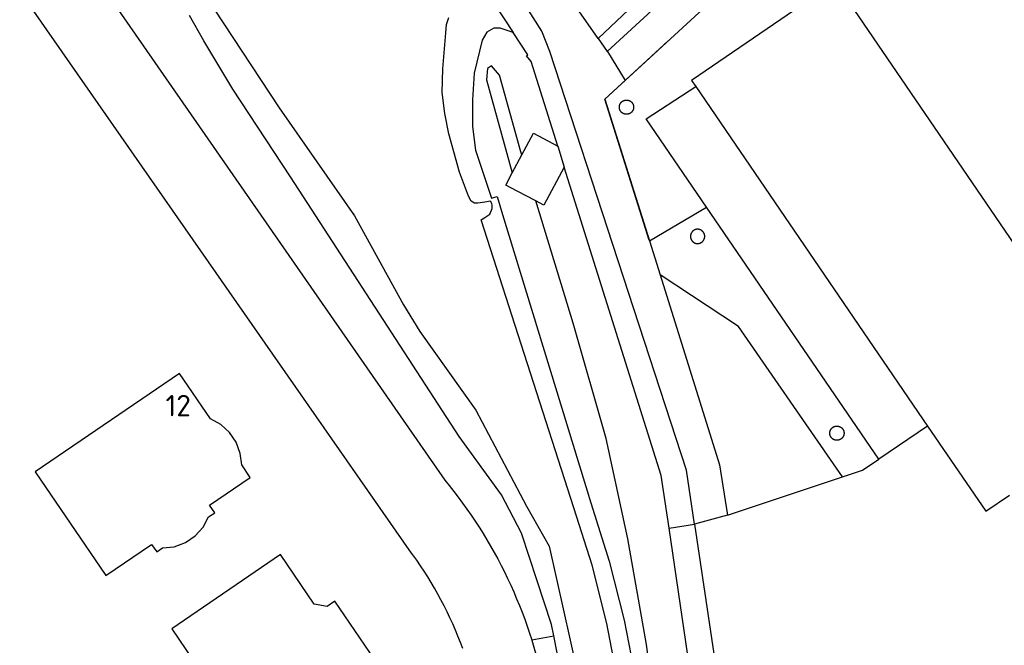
# Model space of a CAD drawing. Header units: metres. Extents: x 174248 to 174892, y 462063 to 462851.
# Tile 4 of 20: x 174296 to 174365, y 462344 to 462388. Entities that reach past the tile are written whole.
import ezdxf

# ---------------------------------------------------------------- set-up
doc = ezdxf.new("R2010")
doc.units = ezdxf.units.M
for name, color, linetype, lineweight in [('BTD-groenvoorziening', 252, 'Continuous', 9), ('Nummeraanduidingreeks', 252, 'Continuous', 9), ('OTD-erf', 252, 'Continuous', 9), ('OTD-open verharding', 252, 'Continuous', 9), ('OWD', 252, 'Continuous', 9), ('Pand', 252, 'Continuous', 9), ('Scheiding', 252, 'Continuous', 9), ('WGD-open verharding', 252, 'Continuous', 9), ('WTD-waterloop', 252, 'Continuous', 9)]:
    doc.layers.add(name, color=color, linetype=linetype, lineweight=lineweight)
doc.styles.get("Standard").update_dxf_attribs({"font": 'isocpeur.ttf'})

msp = doc.modelspace()

# ---------------------------------------------------------------- linework, layer by layer
at = {"layer": 'BTD-groenvoorziening', "lineweight": -3}
for p, q in [((174340.359, 462372.227), (174344.368, 462374.586)), ((174332.115, 462344.28), (174333.656, 462344.552))]:
    msp.add_line(p, q, dxfattribs=at)
for points in [[(174370.57, 462435.83), (174371.946, 462433.749), (174380.28, 462440.893), (174381.979, 462441.734), (174382.307, 462441.693), (174382.634, 462441.529), (174385.057, 462437.855), (174386.858, 462435.124), (174387.083, 462434.838), (174387.227, 462434.408), (174387.227, 462433.978), (174387.023, 462433.507), (174386.143, 462432.565), (174379.126, 462426.273), (174369.675, 462416.866), (174357.727, 462406.229), (174336.774, 462386.415), (174337.409, 462385.503), (174384.317, 462428.615), (174390.243, 462434.034), (174390.292, 462434.07), (174383.133, 462444.476), (174377.99, 462440.94)], [(174297.696, 462396.291), (174326.022, 462355.461), (174326.327, 462355.088), (174326.646, 462354.685), (174326.959, 462354.277), (174327.266, 462353.864), (174327.567, 462353.447), (174327.861, 462353.025), (174328.148, 462352.598), (174328.429, 462352.167), (174328.703, 462351.732), (174328.97, 462351.292), (174329.23, 462350.848), (174329.483, 462350.401), (174329.729, 462349.949), (174329.968, 462349.494), (174330.201, 462349.035), (174330.426, 462348.572), (174330.643, 462348.106), (174330.854, 462347.637), (174331.057, 462347.164), (174331.253, 462346.688), (174331.441, 462346.21), (174331.622, 462345.728), (174331.795, 462345.244), (174331.961, 462344.757), (174332.115, 462344.28)], [(174333.656, 462344.552), (174333.493, 462345.356), (174332.467, 462348.488), (174331.399, 462351.763), (174330.004, 462354.444), (174327.032, 462358.516), (174315.202, 462376.707), (174311.163, 462382.867), (174309.133, 462386.243), (174308.128, 462388.024)], [(174330.749, 462376.989), (174331.424, 462378.256), (174331.362, 462378.46), (174329.861, 462383.844), (174329.302, 462384.501), (174329.004, 462384.316), (174328.95, 462383.504), (174330.749, 462376.989)], [(174338.769, 462382.099), (174338.778, 462382.098), (174338.787, 462382.098), (174338.796, 462382.097), (174338.804, 462382.096), (174338.813, 462382.095), (174338.822, 462382.094), (174338.83, 462382.093), (174338.839, 462382.091), (174338.847, 462382.09), (174338.856, 462382.088), (174338.865, 462382.086), (174338.873, 462382.084), (174338.881, 462382.082), (174338.89, 462382.08), (174338.898, 462382.077), (174338.907, 462382.074), (174338.915, 462382.072), (174338.923, 462382.069), (174338.931, 462382.066), (174338.939, 462382.063), (174338.947, 462382.059), (174338.955, 462382.056), (174338.963, 462382.052), (174338.971, 462382.048), (174338.979, 462382.045), (174338.987, 462382.041), (174338.994, 462382.036), (174339.002, 462382.032), (174339.01, 462382.028), (174339.017, 462382.023), (174339.024, 462382.018), (174339.032, 462382.014), (174339.039, 462382.009), (174339.046, 462382.003), (174339.053, 462381.998), (174339.06, 462381.993), (174339.067, 462381.988), (174339.073, 462381.982), (174339.08, 462381.976), (174339.087, 462381.971), (174339.093, 462381.965), (174339.099, 462381.959), (174339.106, 462381.953), (174339.112, 462381.946), (174339.118, 462381.94), (174339.124, 462381.934), (174339.129, 462381.927), (174339.135, 462381.92), (174339.141, 462381.914), (174339.146, 462381.907), (174339.151, 462381.9), (174339.157, 462381.893), (174339.162, 462381.886), (174339.166, 462381.879), (174339.171, 462381.871), (174339.176, 462381.864), (174339.181, 462381.856), (174339.185, 462381.849), (174339.189, 462381.841), (174339.194, 462381.834), (174339.198, 462381.826), (174339.201, 462381.818), (174339.205, 462381.81), (174339.209, 462381.802), (174339.212, 462381.794), (174339.216, 462381.786), (174339.219, 462381.778), (174339.222, 462381.77), (174339.225, 462381.762), (174339.227, 462381.753), (174339.233, 462381.737), (174339.235, 462381.728), (174339.237, 462381.72), (174339.239, 462381.712), (174339.241, 462381.703), (174339.243, 462381.694), (174339.244, 462381.686), (174339.246, 462381.677), (174339.247, 462381.669), (174339.248, 462381.66), (174339.249, 462381.651), (174339.25, 462381.643), (174339.251, 462381.634), (174339.251, 462381.625), (174339.252, 462381.616), (174339.252, 462381.582), (174339.251, 462381.573), (174339.251, 462381.564), (174339.25, 462381.555), (174339.249, 462381.547), (174339.248, 462381.538), (174339.247, 462381.529), (174339.246, 462381.521), (174339.244, 462381.512), (174339.243, 462381.504), (174339.241, 462381.495), (174339.239, 462381.486), (174339.237, 462381.478), (174339.235, 462381.47), (174339.233, 462381.461), (174339.23, 462381.453), (174339.227, 462381.444), (174339.225, 462381.436), (174339.219, 462381.42), (174339.216, 462381.412), (174339.212, 462381.404), (174339.209, 462381.396), (174339.205, 462381.388), (174339.201, 462381.38), (174339.198, 462381.372), (174339.194, 462381.364), (174339.189, 462381.357), (174339.185, 462381.349), (174339.181, 462381.341), (174339.176, 462381.334), (174339.171, 462381.327), (174339.166, 462381.319), (174339.162, 462381.312), (174339.157, 462381.305), (174339.151, 462381.298), (174339.141, 462381.284), (174339.135, 462381.278), (174339.129, 462381.271), (174339.124, 462381.264), (174339.118, 462381.258), (174339.112, 462381.252), (174339.106, 462381.245), (174339.099, 462381.239), (174339.093, 462381.233), (174339.087, 462381.227), (174339.08, 462381.222), (174339.073, 462381.216), (174339.067, 462381.21), (174339.06, 462381.205), (174339.053, 462381.2), (174339.046, 462381.194), (174339.039, 462381.189), (174339.032, 462381.185), (174339.024, 462381.18), (174339.017, 462381.175), (174339.01, 462381.17), (174339.002, 462381.166), (174338.994, 462381.162), (174338.987, 462381.157), (174338.979, 462381.153), (174338.971, 462381.15), (174338.963, 462381.146), (174338.955, 462381.142), (174338.947, 462381.139), (174338.939, 462381.135), (174338.931, 462381.132), (174338.923, 462381.129), (174338.915, 462381.126), (174338.907, 462381.124), (174338.898, 462381.121), (174338.89, 462381.118), (174338.881, 462381.116), (174338.873, 462381.114), (174338.865, 462381.112), (174338.856, 462381.11), (174338.847, 462381.108), (174338.839, 462381.107), (174338.83, 462381.105), (174338.822, 462381.104), (174338.813, 462381.103), (174338.804, 462381.102), (174338.796, 462381.101), (174338.787, 462381.1), (174338.778, 462381.1), (174338.769, 462381.099), (174338.761, 462381.099), (174338.752, 462381.099), (174338.743, 462381.099), (174338.735, 462381.099), (174338.726, 462381.1), (174338.717, 462381.1), (174338.708, 462381.101), (174338.7, 462381.102), (174338.691, 462381.103), (174338.682, 462381.104), (174338.674, 462381.105), (174338.665, 462381.107), (174338.657, 462381.108), (174338.648, 462381.11), (174338.639, 462381.112), (174338.631, 462381.114), (174338.623, 462381.116), (174338.614, 462381.118), (174338.606, 462381.121), (174338.598, 462381.124), (174338.589, 462381.126), (174338.581, 462381.129), (174338.573, 462381.132), (174338.565, 462381.135), (174338.557, 462381.139), (174338.549, 462381.142), (174338.541, 462381.146), (174338.533, 462381.15), (174338.525, 462381.153), (174338.517, 462381.157), (174338.51, 462381.162), (174338.502, 462381.166), (174338.495, 462381.17), (174338.487, 462381.175), (174338.48, 462381.18), (174338.472, 462381.185), (174338.465, 462381.189), (174338.458, 462381.194), (174338.451, 462381.2), (174338.444, 462381.205), (174338.437, 462381.21), (174338.431, 462381.216), (174338.424, 462381.222), (174338.417, 462381.227), (174338.411, 462381.233), (174338.405, 462381.239), (174338.398, 462381.245), (174338.392, 462381.252), (174338.386, 462381.258), (174338.38, 462381.264), (174338.375, 462381.271), (174338.369, 462381.278), (174338.363, 462381.284), (174338.358, 462381.291), (174338.353, 462381.298), (174338.348, 462381.305), (174338.342, 462381.312), (174338.337, 462381.319), (174338.333, 462381.327), (174338.328, 462381.334), (174338.323, 462381.341), (174338.319, 462381.349), (174338.315, 462381.357), (174338.31, 462381.364), (174338.306, 462381.372), (174338.303, 462381.38), (174338.299, 462381.388), (174338.295, 462381.396), (174338.292, 462381.404), (174338.288, 462381.412), (174338.285, 462381.42), (174338.282, 462381.428), (174338.279, 462381.436), (174338.277, 462381.444), (174338.274, 462381.453), (174338.271, 462381.461), (174338.269, 462381.47), (174338.267, 462381.478), (174338.265, 462381.486), (174338.263, 462381.495), (174338.261, 462381.504), (174338.26, 462381.512), (174338.258, 462381.521), (174338.257, 462381.529), (174338.256, 462381.538), (174338.255, 462381.547), (174338.254, 462381.555), (174338.253, 462381.564), (174338.253, 462381.573), (174338.252, 462381.582), (174338.252, 462381.616), (174338.253, 462381.625), (174338.253, 462381.634), (174338.254, 462381.643), (174338.255, 462381.651), (174338.256, 462381.66), (174338.257, 462381.669), (174338.258, 462381.677), (174338.26, 462381.686), (174338.261, 462381.694), (174338.263, 462381.703), (174338.265, 462381.712), (174338.267, 462381.72), (174338.269, 462381.728), (174338.271, 462381.737), (174338.277, 462381.753), (174338.279, 462381.762), (174338.282, 462381.77), (174338.285, 462381.778), (174338.288, 462381.786), (174338.292, 462381.794), (174338.295, 462381.802), (174338.299, 462381.81), (174338.303, 462381.818), (174338.306, 462381.826), (174338.31, 462381.834), (174338.315, 462381.841), (174338.319, 462381.849), (174338.323, 462381.856), (174338.328, 462381.864), (174338.333, 462381.871), (174338.337, 462381.879), (174338.342, 462381.886), (174338.348, 462381.893), (174338.353, 462381.9), (174338.358, 462381.907), (174338.363, 462381.914), (174338.369, 462381.92), (174338.375, 462381.927), (174338.38, 462381.934), (174338.386, 462381.94), (174338.392, 462381.946), (174338.398, 462381.953), (174338.405, 462381.959), (174338.411, 462381.965), (174338.417, 462381.971), (174338.424, 462381.976), (174338.431, 462381.982), (174338.437, 462381.988), (174338.444, 462381.993), (174338.451, 462381.998), (174338.458, 462382.003), (174338.465, 462382.009), (174338.472, 462382.014), (174338.48, 462382.018), (174338.487, 462382.023), (174338.495, 462382.028), (174338.502, 462382.032), (174338.51, 462382.036), (174338.517, 462382.041), (174338.525, 462382.045), (174338.533, 462382.048), (174338.541, 462382.052), (174338.549, 462382.056), (174338.557, 462382.059), (174338.565, 462382.063), (174338.573, 462382.066), (174338.581, 462382.069), (174338.589, 462382.072), (174338.598, 462382.074), (174338.606, 462382.077), (174338.614, 462382.08), (174338.623, 462382.082), (174338.631, 462382.084), (174338.639, 462382.086), (174338.648, 462382.088), (174338.657, 462382.09), (174338.665, 462382.091), (174338.674, 462382.093), (174338.682, 462382.094), (174338.7, 462382.096), (174338.708, 462382.097), (174338.717, 462382.098), (174338.726, 462382.098), (174338.735, 462382.099), (174338.743, 462382.099), (174338.752, 462382.099), (174338.761, 462382.099), (174338.769, 462382.099)], [(174346.716, 462283.892), (174344.987, 462299.504), (174344.256, 462308.507), (174343.452, 462316.725), (174342.353, 462326.775), (174341.388, 462334.765), (174340.155, 462343.965), (174338.841, 462351.352), (174337.34, 462358.398), (174335.008, 462366.464), (174332.405, 462375.027)], [(174343.761, 462373.044), (174343.752, 462373.045), (174343.744, 462373.045), (174343.735, 462373.045), (174343.726, 462373.045), (174343.718, 462373.045), (174343.709, 462373.044), (174343.7, 462373.044), (174343.691, 462373.043), (174343.683, 462373.042), (174343.674, 462373.041), (174343.665, 462373.04), (174343.657, 462373.039), (174343.648, 462373.037), (174343.64, 462373.036), (174343.631, 462373.034), (174343.622, 462373.032), (174343.614, 462373.03), (174343.606, 462373.028), (174343.597, 462373.026), (174343.589, 462373.023), (174343.58, 462373.021), (174343.572, 462373.018), (174343.564, 462373.015), (174343.556, 462373.012), (174343.548, 462373.009), (174343.54, 462373.005), (174343.532, 462373.002), (174343.524, 462372.998), (174343.516, 462372.994), (174343.508, 462372.99), (174343.5, 462372.986), (174343.493, 462372.982), (174343.485, 462372.978), (174343.477, 462372.974), (174343.47, 462372.969), (174343.463, 462372.964), (174343.455, 462372.959), (174343.448, 462372.955), (174343.441, 462372.949), (174343.434, 462372.944), (174343.427, 462372.939), (174343.42, 462372.934), (174343.414, 462372.928), (174343.407, 462372.922), (174343.4, 462372.917), (174343.394, 462372.911), (174343.388, 462372.905), (174343.381, 462372.899), (174343.375, 462372.892), (174343.369, 462372.886), (174343.363, 462372.88), (174343.358, 462372.873), (174343.352, 462372.866), (174343.346, 462372.86), (174343.341, 462372.853), (174343.336, 462372.846), (174343.33, 462372.839), (174343.325, 462372.832), (174343.321, 462372.825), (174343.316, 462372.817), (174343.311, 462372.81), (174343.306, 462372.802), (174343.302, 462372.795), (174343.298, 462372.787), (174343.293, 462372.78), (174343.29, 462372.772), (174343.286, 462372.764), (174343.282, 462372.756), (174343.278, 462372.748), (174343.275, 462372.74), (174343.271, 462372.732), (174343.268, 462372.724), (174343.265, 462372.716), (174343.262, 462372.708), (174343.26, 462372.699), (174343.257, 462372.691), (174343.254, 462372.683), (174343.252, 462372.674), (174343.25, 462372.666), (174343.248, 462372.657), (174343.246, 462372.649), (174343.244, 462372.64), (174343.243, 462372.632), (174343.241, 462372.623), (174343.24, 462372.615), (174343.239, 462372.606), (174343.238, 462372.597), (174343.237, 462372.589), (174343.236, 462372.58), (174343.236, 462372.571), (174343.235, 462372.562), (174343.235, 462372.528), (174343.236, 462372.519), (174343.236, 462372.51), (174343.237, 462372.501), (174343.238, 462372.493), (174343.239, 462372.484), (174343.24, 462372.475), (174343.241, 462372.467), (174343.243, 462372.458), (174343.244, 462372.45), (174343.246, 462372.441), (174343.248, 462372.433), (174343.25, 462372.424), (174343.252, 462372.416), (174343.254, 462372.407), (174343.257, 462372.399), (174343.26, 462372.391), (174343.262, 462372.382), (174343.265, 462372.374), (174343.268, 462372.366), (174343.271, 462372.358), (174343.275, 462372.35), (174343.278, 462372.342), (174343.282, 462372.334), (174343.286, 462372.326), (174343.29, 462372.318), (174343.293, 462372.31), (174343.298, 462372.303), (174343.302, 462372.295), (174343.306, 462372.288), (174343.311, 462372.28), (174343.316, 462372.273), (174343.321, 462372.265), (174343.325, 462372.258), (174343.33, 462372.251), (174343.336, 462372.244), (174343.341, 462372.237), (174343.346, 462372.23), (174343.352, 462372.224), (174343.358, 462372.217), (174343.363, 462372.21), (174343.369, 462372.204), (174343.375, 462372.198), (174343.381, 462372.191), (174343.388, 462372.185), (174343.394, 462372.179), (174343.4, 462372.173), (174343.407, 462372.168), (174343.414, 462372.162), (174343.42, 462372.156), (174343.427, 462372.151), (174343.434, 462372.146), (174343.441, 462372.141), (174343.448, 462372.135), (174343.455, 462372.131), (174343.463, 462372.126), (174343.47, 462372.121), (174343.477, 462372.116), (174343.485, 462372.112), (174343.493, 462372.108), (174343.5, 462372.104), (174343.508, 462372.1), (174343.524, 462372.092), (174343.532, 462372.088), (174343.54, 462372.085), (174343.548, 462372.081), (174343.556, 462372.078), (174343.564, 462372.075), (174343.572, 462372.072), (174343.58, 462372.069), (174343.589, 462372.067), (174343.597, 462372.064), (174343.606, 462372.062), (174343.614, 462372.06), (174343.622, 462372.058), (174343.631, 462372.056), (174343.64, 462372.054), (174343.648, 462372.053), (174343.657, 462372.051), (174343.665, 462372.05), (174343.674, 462372.049), (174343.683, 462372.048), (174343.691, 462372.047), (174343.7, 462372.046), (174343.709, 462372.046), (174343.718, 462372.045), (174343.726, 462372.045), (174343.735, 462372.045), (174343.744, 462372.045), (174343.752, 462372.045), (174343.761, 462372.046), (174343.77, 462372.046), (174343.779, 462372.047), (174343.787, 462372.048), (174343.796, 462372.049), (174343.805, 462372.05), (174343.813, 462372.051), (174343.822, 462372.053), (174343.83, 462372.054), (174343.839, 462372.056), (174343.848, 462372.058), (174343.856, 462372.06), (174343.864, 462372.062), (174343.873, 462372.064), (174343.881, 462372.067), (174343.889, 462372.069), (174343.898, 462372.072), (174343.906, 462372.075), (174343.914, 462372.078), (174343.922, 462372.081), (174343.93, 462372.085), (174343.938, 462372.088), (174343.946, 462372.092), (174343.954, 462372.096), (174343.962, 462372.1), (174343.97, 462372.104), (174343.977, 462372.108), (174343.985, 462372.112), (174343.992, 462372.116), (174344, 462372.121), (174344.007, 462372.126), (174344.015, 462372.131), (174344.022, 462372.135), (174344.029, 462372.141), (174344.036, 462372.146), (174344.043, 462372.151), (174344.05, 462372.156), (174344.056, 462372.162), (174344.063, 462372.168), (174344.07, 462372.173), (174344.076, 462372.179), (174344.082, 462372.185), (174344.089, 462372.191), (174344.095, 462372.198), (174344.101, 462372.204), (174344.107, 462372.21), (174344.112, 462372.217), (174344.118, 462372.224), (174344.124, 462372.23), (174344.129, 462372.237), (174344.134, 462372.244), (174344.139, 462372.251), (174344.145, 462372.258), (174344.15, 462372.265), (174344.154, 462372.273), (174344.159, 462372.28), (174344.164, 462372.288), (174344.168, 462372.295), (174344.172, 462372.303), (174344.177, 462372.31), (174344.181, 462372.318), (174344.184, 462372.326), (174344.188, 462372.334), (174344.192, 462372.342), (174344.195, 462372.35), (174344.199, 462372.358), (174344.202, 462372.366), (174344.205, 462372.374), (174344.208, 462372.382), (174344.21, 462372.391), (174344.213, 462372.399), (174344.216, 462372.407), (174344.218, 462372.416), (174344.22, 462372.424), (174344.222, 462372.433), (174344.224, 462372.441), (174344.226, 462372.45), (174344.227, 462372.458), (174344.229, 462372.467), (174344.23, 462372.475), (174344.232, 462372.493), (174344.233, 462372.501), (174344.234, 462372.51), (174344.234, 462372.519), (174344.235, 462372.528), (174344.235, 462372.562), (174344.234, 462372.571), (174344.234, 462372.58), (174344.233, 462372.589), (174344.232, 462372.597), (174344.231, 462372.606), (174344.23, 462372.615), (174344.229, 462372.623), (174344.227, 462372.632), (174344.226, 462372.64), (174344.224, 462372.649), (174344.222, 462372.657), (174344.22, 462372.666), (174344.218, 462372.674), (174344.216, 462372.683), (174344.213, 462372.691), (174344.21, 462372.699), (174344.208, 462372.708), (174344.205, 462372.716), (174344.202, 462372.724), (174344.199, 462372.732), (174344.195, 462372.74), (174344.192, 462372.748), (174344.188, 462372.756), (174344.184, 462372.764), (174344.181, 462372.772), (174344.177, 462372.78), (174344.172, 462372.787), (174344.168, 462372.795), (174344.164, 462372.802), (174344.159, 462372.81), (174344.154, 462372.817), (174344.15, 462372.825), (174344.145, 462372.832), (174344.139, 462372.839), (174344.134, 462372.846), (174344.129, 462372.853), (174344.124, 462372.86), (174344.118, 462372.866), (174344.112, 462372.873), (174344.107, 462372.88), (174344.101, 462372.886), (174344.095, 462372.892), (174344.089, 462372.899), (174344.082, 462372.905), (174344.076, 462372.911), (174344.07, 462372.917), (174344.063, 462372.922), (174344.056, 462372.928), (174344.05, 462372.934), (174344.043, 462372.939), (174344.036, 462372.944), (174344.029, 462372.949), (174344.022, 462372.955), (174344.015, 462372.959), (174344.007, 462372.964), (174344, 462372.969), (174343.992, 462372.974), (174343.985, 462372.978), (174343.977, 462372.982), (174343.97, 462372.986), (174343.962, 462372.99), (174343.954, 462372.994), (174343.946, 462372.998), (174343.938, 462373.002), (174343.93, 462373.005), (174343.922, 462373.009), (174343.914, 462373.012), (174343.906, 462373.015), (174343.898, 462373.018), (174343.889, 462373.021), (174343.881, 462373.023), (174343.873, 462373.026), (174343.864, 462373.028), (174343.856, 462373.03), (174343.848, 462373.032), (174343.83, 462373.036), (174343.822, 462373.037), (174343.813, 462373.039), (174343.805, 462373.04), (174343.796, 462373.041), (174343.787, 462373.042), (174343.779, 462373.043), (174343.77, 462373.044), (174343.761, 462373.044)], [(174353.898, 462355.697), (174346.589, 462366.236), (174341.103, 462369.853), (174345.279, 462356.54), (174345.823, 462353.004), (174353.898, 462355.697)], [(174353.529, 462359.259), (174353.538, 462359.258), (174353.546, 462359.257), (174353.555, 462359.256), (174353.564, 462359.255), (174353.572, 462359.254), (174353.581, 462359.252), (174353.589, 462359.251), (174353.598, 462359.249), (174353.606, 462359.247), (174353.615, 462359.245), (174353.623, 462359.243), (174353.632, 462359.241), (174353.64, 462359.238), (174353.648, 462359.236), (174353.657, 462359.233), (174353.665, 462359.23), (174353.673, 462359.227), (174353.681, 462359.224), (174353.689, 462359.22), (174353.697, 462359.217), (174353.705, 462359.213), (174353.713, 462359.209), (174353.721, 462359.205), (174353.729, 462359.201), (174353.736, 462359.197), (174353.744, 462359.193), (174353.751, 462359.189), (174353.759, 462359.184), (174353.766, 462359.179), (174353.774, 462359.174), (174353.781, 462359.17), (174353.788, 462359.165), (174353.795, 462359.159), (174353.802, 462359.154), (174353.809, 462359.149), (174353.815, 462359.143), (174353.822, 462359.137), (174353.829, 462359.132), (174353.841, 462359.12), (174353.848, 462359.114), (174353.854, 462359.107), (174353.86, 462359.101), (174353.866, 462359.095), (174353.871, 462359.088), (174353.877, 462359.081), (174353.883, 462359.075), (174353.888, 462359.068), (174353.893, 462359.061), (174353.898, 462359.054), (174353.904, 462359.047), (174353.909, 462359.04), (174353.913, 462359.032), (174353.918, 462359.025), (174353.923, 462359.017), (174353.927, 462359.01), (174353.931, 462359.002), (174353.935, 462358.995), (174353.94, 462358.987), (174353.943, 462358.979), (174353.947, 462358.971), (174353.951, 462358.963), (174353.954, 462358.955), (174353.958, 462358.947), (174353.964, 462358.931), (174353.967, 462358.923), (174353.97, 462358.915), (174353.972, 462358.906), (174353.975, 462358.898), (174353.977, 462358.889), (174353.979, 462358.881), (174353.981, 462358.872), (174353.983, 462358.864), (174353.985, 462358.855), (174353.986, 462358.847), (174353.988, 462358.838), (174353.989, 462358.83), (174353.991, 462358.812), (174353.992, 462358.804), (174353.993, 462358.795), (174353.993, 462358.786), (174353.994, 462358.777), (174353.994, 462358.769), (174353.994, 462358.76), (174353.994, 462358.743), (174353.993, 462358.734), (174353.993, 462358.725), (174353.992, 462358.716), (174353.991, 462358.708), (174353.99, 462358.699), (174353.989, 462358.69), (174353.988, 462358.682), (174353.986, 462358.673), (174353.985, 462358.665), (174353.983, 462358.656), (174353.981, 462358.648), (174353.979, 462358.639), (174353.977, 462358.631), (174353.975, 462358.622), (174353.972, 462358.614), (174353.97, 462358.606), (174353.967, 462358.597), (174353.964, 462358.589), (174353.961, 462358.581), (174353.958, 462358.573), (174353.954, 462358.565), (174353.951, 462358.557), (174353.947, 462358.549), (174353.943, 462358.541), (174353.94, 462358.533), (174353.935, 462358.525), (174353.931, 462358.518), (174353.927, 462358.51), (174353.923, 462358.503), (174353.918, 462358.495), (174353.913, 462358.488), (174353.909, 462358.48), (174353.904, 462358.473), (174353.898, 462358.466), (174353.893, 462358.459), (174353.888, 462358.452), (174353.883, 462358.445), (174353.877, 462358.439), (174353.871, 462358.432), (174353.866, 462358.425), (174353.86, 462358.419), (174353.854, 462358.413), (174353.848, 462358.406), (174353.841, 462358.4), (174353.835, 462358.394), (174353.829, 462358.388), (174353.822, 462358.383), (174353.815, 462358.377), (174353.809, 462358.371), (174353.802, 462358.366), (174353.795, 462358.361), (174353.788, 462358.356), (174353.781, 462358.35), (174353.774, 462358.345), (174353.766, 462358.341), (174353.759, 462358.336), (174353.751, 462358.331), (174353.744, 462358.327), (174353.736, 462358.323), (174353.729, 462358.319), (174353.721, 462358.315), (174353.713, 462358.311), (174353.705, 462358.307), (174353.697, 462358.303), (174353.689, 462358.3), (174353.681, 462358.296), (174353.673, 462358.293), (174353.665, 462358.29), (174353.657, 462358.287), (174353.648, 462358.284), (174353.64, 462358.282), (174353.632, 462358.279), (174353.623, 462358.277), (174353.615, 462358.275), (174353.606, 462358.273), (174353.598, 462358.271), (174353.589, 462358.269), (174353.581, 462358.268), (174353.572, 462358.266), (174353.564, 462358.265), (174353.555, 462358.264), (174353.546, 462358.263), (174353.538, 462358.262), (174353.529, 462358.261), (174353.52, 462358.261), (174353.511, 462358.26), (174353.503, 462358.26), (174353.494, 462358.26), (174353.485, 462358.26), (174353.477, 462358.26), (174353.468, 462358.261), (174353.459, 462358.261), (174353.45, 462358.262), (174353.442, 462358.263), (174353.433, 462358.264), (174353.424, 462358.265), (174353.416, 462358.266), (174353.407, 462358.268), (174353.399, 462358.269), (174353.39, 462358.271), (174353.381, 462358.273), (174353.373, 462358.275), (174353.365, 462358.277), (174353.356, 462358.279), (174353.348, 462358.282), (174353.339, 462358.284), (174353.331, 462358.287), (174353.323, 462358.29), (174353.315, 462358.293), (174353.307, 462358.296), (174353.299, 462358.3), (174353.291, 462358.303), (174353.283, 462358.307), (174353.267, 462358.315), (174353.259, 462358.319), (174353.252, 462358.323), (174353.244, 462358.327), (174353.236, 462358.331), (174353.229, 462358.336), (174353.222, 462358.341), (174353.214, 462358.345), (174353.207, 462358.35), (174353.2, 462358.356), (174353.193, 462358.361), (174353.186, 462358.366), (174353.179, 462358.371), (174353.173, 462358.377), (174353.166, 462358.383), (174353.159, 462358.388), (174353.153, 462358.394), (174353.147, 462358.4), (174353.14, 462358.406), (174353.134, 462358.413), (174353.128, 462358.419), (174353.122, 462358.425), (174353.117, 462358.432), (174353.111, 462358.439), (174353.105, 462358.445), (174353.1, 462358.452), (174353.095, 462358.459), (174353.089, 462358.466), (174353.084, 462358.473), (174353.08, 462358.48), (174353.075, 462358.488), (174353.07, 462358.495), (174353.065, 462358.503), (174353.061, 462358.51), (174353.057, 462358.518), (174353.052, 462358.525), (174353.049, 462358.533), (174353.045, 462358.541), (174353.041, 462358.549), (174353.037, 462358.557), (174353.034, 462358.565), (174353.03, 462358.573), (174353.027, 462358.581), (174353.024, 462358.589), (174353.021, 462358.597), (174353.019, 462358.606), (174353.016, 462358.614), (174353.013, 462358.622), (174353.011, 462358.631), (174353.009, 462358.639), (174353.007, 462358.648), (174353.005, 462358.656), (174353.003, 462358.665), (174353.002, 462358.673), (174353, 462358.682), (174352.999, 462358.69), (174352.998, 462358.699), (174352.997, 462358.708), (174352.996, 462358.716), (174352.995, 462358.725), (174352.995, 462358.734), (174352.994, 462358.743), (174352.994, 462358.751), (174352.994, 462358.777), (174352.995, 462358.786), (174352.995, 462358.795), (174352.996, 462358.804), (174352.997, 462358.812), (174352.998, 462358.821), (174352.999, 462358.83), (174353, 462358.838), (174353.002, 462358.847), (174353.003, 462358.855), (174353.005, 462358.864), (174353.007, 462358.872), (174353.009, 462358.881), (174353.011, 462358.889), (174353.013, 462358.898), (174353.016, 462358.906), (174353.019, 462358.915), (174353.021, 462358.923), (174353.024, 462358.931), (174353.027, 462358.939), (174353.03, 462358.947), (174353.034, 462358.955), (174353.037, 462358.963), (174353.041, 462358.971), (174353.045, 462358.979), (174353.049, 462358.987), (174353.052, 462358.995), (174353.057, 462359.002), (174353.061, 462359.01), (174353.065, 462359.017), (174353.07, 462359.025), (174353.075, 462359.032), (174353.08, 462359.04), (174353.084, 462359.047), (174353.089, 462359.054), (174353.095, 462359.061), (174353.1, 462359.068), (174353.105, 462359.075), (174353.111, 462359.081), (174353.117, 462359.088), (174353.122, 462359.095), (174353.128, 462359.101), (174353.134, 462359.107), (174353.14, 462359.114), (174353.147, 462359.12), (174353.153, 462359.126), (174353.159, 462359.132), (174353.166, 462359.137), (174353.173, 462359.143), (174353.179, 462359.149), (174353.186, 462359.154), (174353.193, 462359.159), (174353.2, 462359.165), (174353.207, 462359.17), (174353.214, 462359.174), (174353.222, 462359.179), (174353.229, 462359.184), (174353.236, 462359.189), (174353.244, 462359.193), (174353.252, 462359.197), (174353.259, 462359.201), (174353.267, 462359.205), (174353.275, 462359.209), (174353.283, 462359.213), (174353.291, 462359.217), (174353.299, 462359.22), (174353.307, 462359.224), (174353.315, 462359.227), (174353.323, 462359.23), (174353.331, 462359.233), (174353.339, 462359.236), (174353.348, 462359.238), (174353.356, 462359.241), (174353.365, 462359.243), (174353.373, 462359.245), (174353.381, 462359.247), (174353.39, 462359.249), (174353.399, 462359.251), (174353.407, 462359.252), (174353.416, 462359.254), (174353.424, 462359.255), (174353.433, 462359.256), (174353.442, 462359.257), (174353.45, 462359.258), (174353.459, 462359.259), (174353.468, 462359.259), (174353.477, 462359.26), (174353.485, 462359.26), (174353.503, 462359.26), (174353.511, 462359.26), (174353.52, 462359.259), (174353.529, 462359.259)], [(174332.115, 462344.28), (174332.119, 462344.268), (174332.27, 462343.776), (174332.413, 462343.282), (174332.548, 462342.785), (174332.675, 462342.287), (174332.795, 462341.787), (174332.907, 462341.285), (174333.011, 462340.781), (174333.107, 462340.276), (174333.196, 462339.769), (174333.276, 462339.261), (174335.343, 462321.342), (174336.883, 462321.632), (174336.542, 462324.024), (174334.954, 462336.922), (174334.11, 462342.306), (174333.656, 462344.552)]]:
    msp.add_lwpolyline(points, dxfattribs=at)
at = {"layer": 'OTD-erf', "lineweight": -3}
msp.add_lwpolyline([(174359.846, 462359.256), (174356.433, 462356.938), (174344.368, 462374.586), (174340.14, 462380.771), (174343.6, 462383.037)], dxfattribs=at)
at = {"layer": 'OTD-open verharding', "lineweight": -3}
msp.add_lwpolyline([(174331.424, 462378.256), (174332.231, 462379.771), (174333.936, 462378.858), (174334.396, 462377.395), (174332.97, 462374.73), (174332.405, 462375.027), (174331.102, 462375.712), (174330.294, 462376.136), (174330.749, 462376.989)], dxfattribs=at)
at = {"layer": 'OWD', "lineweight": -3}
for points in [[(174336.774, 462386.415), (174333.3, 462391.404)], [(174329.562, 462388.746), (174330.815, 462386.837), (174329.898, 462387.142), (174329.468, 462387.142), (174328.977, 462386.855), (174328.65, 462386.302), (174328.078, 462383.987), (174327.957, 462382.104), (174327.959, 462380.24), (174328.165, 462378.582), (174329.294, 462375.225), (174329.703, 462375.348), (174330.073, 462374.079), (174336.253, 462353.868), (174337.546, 462349.797), (174338.597, 462345.657), (174339.404, 462341.462), (174339.752, 462338.827), (174341.254, 462327.171), (174342.353, 462317.537), (174342.862, 462312.625), (174344.242, 462299.421), (174346.716, 462283.892), (174357.21, 462189.161)]]:
    msp.add_lwpolyline(points, dxfattribs=at)
at = {"layer": 'Pand', "lineweight": -3}
for points in [[(174373.908, 462360.323), (174353.398, 462390.384), (174343.301, 462383.474), (174343.6, 462383.037), (174359.846, 462359.256), (174363.921, 462353.291), (174365.58, 462354.426)], [(174309.607, 462359.754), (174307.445, 462362.937), (174297.32, 462356.06), (174302.264, 462348.78), (174305.482, 462350.966), (174305.842, 462350.437), (174306.255, 462350.718), (174307.071, 462350.797), (174307.848, 462351.091), (174308.531, 462351.562), (174309.085, 462352.17), (174309.468, 462352.89), (174309.902, 462353.18), (174309.546, 462353.712), (174312.393, 462355.656), (174311.792, 462356.535), (174311.693, 462357.344), (174311.414, 462358.126), (174310.944, 462358.808), (174310.338, 462359.367), (174309.607, 462359.754)], [(174317.787, 462346.622), (174316.878, 462346.787), (174314.508, 462350.254), (174306.888, 462345.046), (174309.31, 462341.493), (174310.557, 462342.345), (174315.771, 462334.717), (174323.218, 462339.807), (174318.324, 462346.988), (174317.787, 462346.622)]]:
    msp.add_lwpolyline(points, dxfattribs=at)
at = {"layer": 'Scheiding', "lineweight": -3}
msp.add_line((174329.703, 462375.348), (174330.073, 462374.079), dxfattribs=at)
msp.add_lwpolyline([(174340.34, 462372.273), (174337.241, 462382.167), (174341.673, 462386.24)], dxfattribs=at)
at = {"layer": 'WGD-open verharding', "lineweight": -3}
for p, q in [((174350.617, 462394.458), (174338.665, 462383.476)), ((174345.823, 462353.004), (174343.519, 462352.377)), ((174341.734, 462352.115), (174343.519, 462352.377))]:
    msp.add_line(p, q, dxfattribs=at)
for points in [[(174327.278, 462343.665), (174327.113, 462344.102), (174326.941, 462344.536), (174326.762, 462344.968), (174326.575, 462345.396), (174326.381, 462345.821), (174326.18, 462346.242), (174325.972, 462346.66), (174325.756, 462347.074), (174325.534, 462347.485), (174325.304, 462347.891), (174325.068, 462348.294), (174324.824, 462348.693), (174324.574, 462349.087), (174324.317, 462349.477), (174324.054, 462349.863), (174323.784, 462350.244), (174323.699, 462350.36), (174293.614, 462393.508)], [(174343.519, 462352.377), (174342.955, 462356.167), (174333.389, 462385.505), (174332.832, 462386.927), (174331.002, 462389.809), (174331.002, 462389.809)], [(174333.936, 462378.858), (174332.068, 462384.794), (174331.752, 462385.206), (174331.844, 462385.271), (174330.815, 462386.837)], [(174337.409, 462385.503), (174337.416, 462385.491), (174338.665, 462383.476)], [(174338.665, 462383.476), (174337.241, 462382.167), (174340.359, 462372.227), (174341.103, 462369.853)], [(174341.734, 462352.115), (174341.193, 462355.796), (174334.396, 462377.395)], [(174353.898, 462355.697), (174355.289, 462356.161), (174356.433, 462356.938)], [(174354.183, 462181.844), (174358.659, 462182.93), (174357.418, 462194.094), (174345.733, 462299.586), (174347.754, 462311.169), (174341.734, 462352.115)], [(174343.519, 462352.377), (174349.626, 462311.346), (174347.675, 462299.123), (174351.694, 462262.871)]]:
    msp.add_lwpolyline(points, dxfattribs=at)
at = {"layer": 'WTD-waterloop', "lineweight": -3}
for points in [[(174309.859, 462388.458), (174314.41, 462381.541), (174319.7, 462373.99), (174323.124, 462367.749), (174324.273, 462365.887), (174328.188, 462360.362), (174331.736, 462353.649), (174333.336, 462350.845), (174336.284, 462337.662), (174338.016, 462323.065), (174341.212, 462297.822), (174343.261, 462282.508)], [(174338.177, 462341.291), (174337.381, 462345.432), (174336.343, 462349.518), (174335.067, 462353.537), (174328.565, 462373.7), (174328.819, 462373.876), (174329.167, 462374.101), (174329.351, 462374.49), (174329.351, 462374.716), (174329.31, 462374.839), (174329.228, 462375.023), (174328.818, 462374.94), (174328.327, 462374.879), (174328.102, 462374.878), (174327.876, 462375.021), (174327.692, 462375.369), (174327.056, 462377.048), (174326.296, 462379.729), (174326.028, 462381.162), (174325.843, 462382.616), (174325.894, 462384.295), (174326.097, 462386.813), (174326.137, 462387.387), (174326.301, 462387.878)]]:
    msp.add_lwpolyline(points, dxfattribs=at)

# ---------------------------------------------------------------- texts
at = {"layer": 'Nummeraanduidingreeks'}
msp.add_text('12', height=1.5, dxfattribs=at).set_placement((174306.458, 462359.941))

doc.saveas('drawing.dxf')
